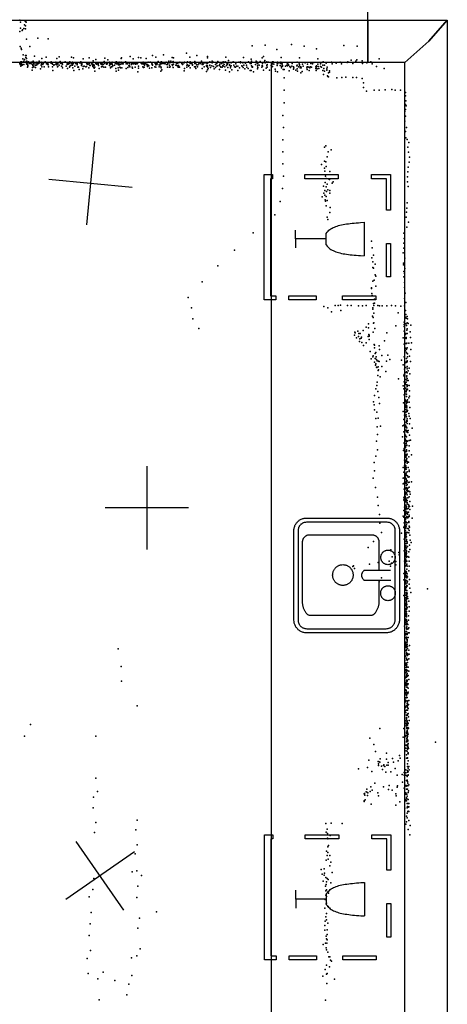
# Model space of a CAD drawing. Header units: millimetres. Extents: x 2956 to 18202, y -3010 to 34175.
# Tile 14 of 16: x 13745 to 15793, y 9639 to 14354. Entities that reach past the tile are written whole.
import ezdxf

# ---------------------------------------------------------------- set-up
doc = ezdxf.new("R2010")
doc.units = ezdxf.units.MM
for name, color, linetype in [('HWALLS', 32, 'Continuous'), ('OBJECTS', 8, 'Continuous'), ('P', 9, 'Continuous'), ('PANOS', 10, 'Continuous'), ('ROOMS', 1, 'Continuous'), ('WALLS', 3, 'Continuous')]:
    doc.layers.add(name, color=color, linetype=linetype)

# ---------------------------------------------------------------- blocks, each defined once
blk = doc.blocks.new('Sink_4F')
for points in [[(-274.8, 182.6), (-274.5, 187.4), (-274, 191.3), (-273.3, 194.9), (-272.4, 198.5), (-271.2, 202), (-269.9, 205.3), (-268.3, 208.6), (-266.6, 211.8), (-264.6, 214.8), (-262.5, 217.7), (-260.2, 220.4), (-257.8, 223), (-255.2, 225.5), (-252.5, 227.8), (-249.6, 229.9), (-246.6, 231.9), (-243.4, 233.6), (-240.2, 235.2), (-236.8, 236.6), (-233.3, 237.7), (-229.8, 238.7), (-226.1, 239.4), (-222.4, 239.9), (-216.8, 240.2)], [(-216.8, 240.2), (211.9, 240.2)], [(211.9, 240.2), (217.1, 239.9), (221.3, 239.4), (225.3, 238.6), (229.1, 237.6), (232.9, 236.4), (236.6, 234.9), (240.2, 233.3), (243.6, 231.4), (246.9, 229.3), (250, 227), (253, 224.5), (255.9, 221.9), (258.5, 219), (261, 216.1), (263.4, 212.9), (265.5, 209.7), (267.4, 206.3), (269.1, 202.7), (270.6, 199.1), (271.9, 195.3), (272.9, 191.4), (273.7, 187.5), (274.3, 183.4), (274.6, 177.4)], [(-215.9, 220.2), (-219.9, 220.1), (-222.3, 219.8), (-224.7, 219.3), (-227.1, 218.7), (-229.3, 218), (-231.6, 217.1), (-233.7, 216.1), (-235.8, 215), (-237.8, 213.7), (-239.7, 212.4), (-241.5, 210.9), (-243.3, 209.3), (-244.9, 207.6), (-246.4, 205.8), (-247.8, 203.9), (-249.1, 201.9), (-250.3, 199.9), (-251.4, 197.8), (-252.3, 195.6), (-253.1, 193.3), (-253.7, 191), (-254.2, 188.6), (-254.6, 186.3), (-254.8, 181.6)], [(210.9, 220.2), (-215.9, 220.2)], [(-121.6, 185.5), (-121.3, 188.9), (-121, 191.1), (-120.6, 193.3), (-120, 195.4), (-119.3, 197.4), (-118.5, 199.4), (-117.5, 201.3), (-116.4, 203.2), (-115.3, 204.9), (-114, 206.6), (-112.6, 208.2), (-111.2, 209.8), (-109.6, 211.2), (-107.9, 212.5), (-106.2, 213.7), (-104.4, 214.9), (-102.5, 215.9), (-100.6, 216.8), (-98.6, 217.6), (-96.5, 218.2), (-94.4, 218.8), (-92.3, 219.2), (-90.1, 219.4), (-86.7, 219.5)], [(-86.7, 219.5), (-83.3, 219.4), (-81.1, 219.2), (-78.9, 218.8), (-76.8, 218.2), (-74.8, 217.6), (-72.7, 216.8), (-70.8, 215.9), (-68.9, 214.9), (-67.1, 213.7), (-65.4, 212.5), (-63.8, 211.2), (-62.2, 209.8), (-60.7, 208.2), (-59.4, 206.6), (-58.1, 204.9), (-56.9, 203.2), (-55.8, 201.3), (-54.9, 199.4), (-54.1, 197.4), (-53.4, 195.4), (-52.8, 193.3), (-52.3, 191.1), (-52, 188.9), (-51.8, 185.5)], [(-23.8, 198.2), (-23.8, 70.2)], [(21.8, 70.2), (21.8, 199.7)], [(48.8, 185.5), (49, 189), (49.3, 191.3), (49.8, 193.5), (50.4, 195.7), (51.1, 197.8), (52, 199.8), (52.9, 201.8), (54, 203.7), (55.2, 205.5), (56.6, 207.2), (58, 208.9), (59.5, 210.5), (61.1, 211.9), (62.8, 213.3), (64.6, 214.6), (66.4, 215.7), (68.4, 216.8), (70.4, 217.7), (72.4, 218.5), (74.5, 219.2), (76.7, 219.7), (79, 220.1), (81.2, 220.4), (84.7, 220.5)], [(84.7, 220.5), (88.2, 220.4), (90.5, 220.1), (92.7, 219.7), (94.9, 219.2), (97, 218.5), (99.1, 217.7), (101.1, 216.8), (103, 215.7), (104.8, 214.6), (106.6, 213.3), (108.3, 211.9), (109.9, 210.5), (111.4, 208.9), (112.9, 207.2), (114.2, 205.5), (115.4, 203.7), (116.5, 201.8), (117.5, 199.8), (118.3, 197.8), (119, 195.7), (119.7, 193.5), (120.1, 191.3), (120.4, 189), (120.7, 185.5)], [(254.6, 176.4), (254.5, 180.9), (254.1, 183.6), (253.6, 186.3), (252.9, 189), (252.1, 191.6), (251.1, 194.1), (249.9, 196.5), (248.7, 198.9), (247.2, 201.1), (245.7, 203.3), (244, 205.3), (242.2, 207.3), (240.2, 209.1), (238.2, 210.9), (236.1, 212.4), (233.8, 213.9), (231.5, 215.2), (229.1, 216.4), (226.6, 217.4), (224, 218.3), (221.4, 219), (218.7, 219.6), (216.1, 219.9), (210.9, 220.2)], [(-274.8, -206), (-274.8, 182.6)], [(-254.8, 181.6), (-254.8, -205)], [(-195.4, 108.3), (-195.2, 111.7), (-194.9, 113.9), (-194.4, 116), (-193.8, 118.1), (-193.1, 120.1), (-192.3, 122), (-191.4, 123.9), (-190.3, 125.7), (-189.2, 127.5), (-187.9, 129.2), (-186.5, 130.8), (-185.1, 132.3), (-183.5, 133.7), (-181.9, 135), (-180.2, 136.2), (-178.4, 137.3), (-176.6, 138.3), (-174.7, 139.2), (-172.7, 140), (-170.7, 140.6), (-168.6, 141.1), (-166.4, 141.5), (-164.3, 141.8), (-160.9, 141.9)], [(-160.9, 141.9), (-23.7, 141.9)], [(-86.7, 151.5), (-90.1, 151.7), (-92.3, 151.9), (-94.4, 152.3), (-96.5, 152.8), (-98.6, 153.5), (-100.6, 154.3), (-102.5, 155.2), (-104.4, 156.2), (-106.2, 157.3), (-107.9, 158.6), (-109.6, 159.9), (-111.2, 161.3), (-112.6, 162.8), (-114, 164.4), (-115.3, 166.1), (-116.4, 167.9), (-117.5, 169.8), (-118.5, 171.7), (-119.3, 173.7), (-120, 175.7), (-120.6, 177.8), (-121, 180), (-121.3, 182.2), (-121.6, 185.5)], [(-51.8, 185.5), (-52, 182.2), (-52.3, 180), (-52.8, 177.8), (-53.4, 175.7), (-54.1, 173.7), (-54.9, 171.7), (-55.8, 169.8), (-56.9, 167.9), (-58.1, 166.1), (-59.4, 164.4), (-60.7, 162.8), (-62.2, 161.3), (-63.8, 159.9), (-65.4, 158.6), (-67.1, 157.3), (-68.9, 156.2), (-70.8, 155.2), (-72.7, 154.3), (-74.8, 153.5), (-76.8, 152.8), (-78.9, 152.3), (-81.1, 151.9), (-83.3, 151.7), (-86.7, 151.5)], [(21.8, 141.9), (129.4, 141.9)], [(84.7, 150.5), (81.2, 150.7), (79, 150.9), (76.7, 151.3), (74.5, 151.9), (72.4, 152.5), (70.4, 153.4), (68.4, 154.3), (66.4, 155.3), (64.6, 156.5), (62.8, 157.7), (61.1, 159.1), (59.5, 160.6), (58, 162.2), (56.6, 163.8), (55.2, 165.6), (54, 167.4), (52.9, 169.3), (52, 171.3), (51.1, 173.3), (50.4, 175.4), (49.8, 177.6), (49.3, 179.8), (49, 182.1), (48.8, 185.5)], [(120.7, 185.5), (120.4, 182.1), (120.1, 179.8), (119.7, 177.6), (119, 175.4), (118.3, 173.3), (117.5, 171.3), (116.5, 169.3), (115.4, 167.4), (114.2, 165.6), (112.9, 163.8), (111.4, 162.2), (109.9, 160.6), (108.3, 159.1), (106.6, 157.7), (104.8, 156.5), (103, 155.3), (101.1, 154.3), (99.1, 153.4), (97, 152.5), (94.9, 151.9), (92.7, 151.3), (90.5, 150.9), (88.2, 150.7), (84.7, 150.5)], [(129.4, 141.9), (133.3, 141.7), (136.2, 141.4), (139.1, 140.9), (142.2, 140.3), (145.4, 139.6), (148.7, 138.7), (152, 137.7), (155.3, 136.6), (158.6, 135.3), (161.9, 134), (165.1, 132.5), (168.2, 130.9), (171.3, 129.2), (174.2, 127.5), (177, 125.6), (179.6, 123.7), (182, 121.6), (184.2, 119.5), (186.2, 117.4), (187.9, 115.1), (189.3, 112.8), (190.4, 110.5), (191.1, 108.1), (191.6, 104.4)], [(254.6, -203.3), (254.6, 176.4)], [(274.6, 177.4), (274.6, -204.3)], [(-195.4, -189.4), (-195.4, 108.3)], [(191.6, 104.4), (191.6, -187.6)], [(-23.8, 70.2), (-21.1, 67.6), (-19.2, 66.1), (-17.4, 64.7), (-15.6, 63.5), (-13.8, 62.4), (-11.9, 61.4), (-10.1, 60.6), (-8.3, 60), (-6.5, 59.4), (-4.7, 59.1), (-2.8, 58.9), (-1, 58.8), (0.8, 58.9), (2.6, 59.1), (4.4, 59.4), (6.3, 60), (8.1, 60.6), (9.9, 61.4), (11.7, 62.4), (13.6, 63.5), (15.4, 64.7), (17.2, 66.1), (19, 67.6), (21.8, 70.2)], [(-52, -30.6), (-51.7, -25.8), (-51.3, -22.6), (-50.6, -19.5), (-49.8, -16.5), (-48.8, -13.6), (-47.6, -10.7), (-46.3, -8), (-44.8, -5.3), (-43.1, -2.8), (-41.3, -0.3), (-39.3, 2), (-37.2, 4.2), (-35, 6.3), (-32.6, 8.2), (-30.2, 10), (-27.6, 11.6), (-24.9, 13.1), (-22.1, 14.4), (-19.3, 15.5), (-16.3, 16.5), (-13.3, 17.2), (-10.2, 17.8), (-7, 18.2), (-2.2, 18.4)], [(-2.2, 18.4), (2.7, 18.2), (5.8, 17.8), (8.9, 17.2), (12, 16.5), (14.9, 15.5), (17.8, 14.4), (20.6, 13.1), (23.2, 11.6), (25.8, 10), (28.3, 8.2), (30.6, 6.3), (32.9, 4.2), (35, 2), (36.9, -0.3), (38.7, -2.8), (40.4, -5.3), (41.9, -8), (43.3, -10.7), (44.4, -13.6), (45.4, -16.5), (46.3, -19.5), (46.9, -22.6), (47.3, -25.8), (47.6, -30.6)], [(-2.2, -79.6), (-7, -79.4), (-10.2, -79), (-13.3, -78.4), (-16.3, -77.7), (-19.3, -76.7), (-22.1, -75.6), (-24.9, -74.3), (-27.6, -72.8), (-30.2, -71.2), (-32.6, -69.4), (-35, -67.5), (-37.2, -65.4), (-39.3, -63.2), (-41.3, -60.9), (-43.1, -58.5), (-44.8, -55.9), (-46.3, -53.3), (-47.6, -50.5), (-48.8, -47.7), (-49.8, -44.7), (-50.6, -41.7), (-51.3, -38.6), (-51.7, -35.5), (-52, -30.6)], [(47.6, -30.6), (47.3, -35.5), (46.9, -38.6), (46.3, -41.7), (45.4, -44.7), (44.4, -47.7), (43.3, -50.5), (41.9, -53.3), (40.4, -55.9), (38.7, -58.5), (36.9, -60.9), (35, -63.2), (32.9, -65.4), (30.6, -67.5), (28.3, -69.4), (25.8, -71.2), (23.2, -72.8), (20.6, -74.3), (17.8, -75.6), (14.9, -76.7), (12, -77.7), (8.9, -78.4), (5.8, -79), (2.7, -79.4), (-2.2, -79.6)], [(191.6, -187.6), (191.1, -191.1), (190.4, -193.4), (189.3, -195.7), (188, -197.9), (186.3, -200), (184.4, -202.1), (182.2, -204.1), (179.8, -206), (177.3, -207.9), (174.6, -209.7), (171.7, -211.4), (168.7, -213), (165.6, -214.5), (162.5, -215.9), (159.2, -217.2), (156, -218.4), (152.8, -219.5), (149.6, -220.5), (146.4, -221.3), (143.3, -222), (140.3, -222.6), (137.5, -223.1), (134.7, -223.4), (131, -223.5)], [(-215.3, -264.9), (-220.7, -264.7), (-224.7, -264.2), (-228.4, -263.5), (-232, -262.5), (-235.6, -261.4), (-239, -260), (-242.4, -258.4), (-245.6, -256.6), (-248.7, -254.7), (-251.7, -252.5), (-254.5, -250.2), (-257.1, -247.7), (-259.7, -245.1), (-262, -242.3), (-264.2, -239.4), (-266.2, -236.3), (-268, -233.1), (-269.6, -229.8), (-271, -226.3), (-272.2, -222.8), (-273.2, -219.2), (-273.9, -215.4), (-274.5, -211.6), (-274.8, -206)], [(-254.8, -205), (-254.6, -209.1), (-254.3, -211.6), (-253.9, -214.1), (-253.2, -216.5), (-252.5, -218.8), (-251.6, -221.1), (-250.5, -223.3), (-249.4, -225.5), (-248.1, -227.5), (-246.6, -229.5), (-245.1, -231.4), (-243.4, -233.2), (-241.7, -234.8), (-239.8, -236.4), (-237.9, -237.9), (-235.9, -239.2), (-233.7, -240.4), (-231.5, -241.5), (-229.3, -242.4), (-226.9, -243.2), (-224.5, -243.9), (-222.1, -244.4), (-219.7, -244.7), (-215.3, -244.9)], [(-161.3, -223.5), (-164.6, -223.4), (-166.8, -223.1), (-168.9, -222.7), (-171, -222.1), (-173, -221.4), (-175, -220.6), (-176.9, -219.7), (-178.8, -218.7), (-180.5, -217.5), (-182.2, -216.3), (-183.9, -215), (-185.4, -213.5), (-186.8, -212), (-188.2, -210.4), (-189.4, -208.7), (-190.5, -206.9), (-191.6, -205.1), (-192.5, -203.2), (-193.3, -201.2), (-194, -199.2), (-194.5, -197.1), (-194.9, -194.9), (-195.2, -192.8), (-195.4, -189.4)], [(131, -223.5), (-161.3, -223.5)], [(213, -244.9), (217.2, -244.8), (219.8, -244.4), (222.4, -244), (224.9, -243.3), (227.4, -242.5), (229.8, -241.6), (232.1, -240.5), (234.3, -239.3), (236.5, -237.9), (238.5, -236.4), (240.5, -234.8), (242.4, -233.1), (244.1, -231.3), (245.7, -229.3), (247.3, -227.3), (248.6, -225.2), (249.9, -223), (251, -220.7), (252, -218.3), (252.8, -215.9), (253.5, -213.4), (254, -210.8), (254.4, -208.3), (254.6, -203.3)], [(274.6, -204.3), (274.4, -209.3), (273.9, -213.4), (273.1, -217.2), (272.2, -221), (271, -224.6), (269.6, -228.2), (267.9, -231.6), (266.1, -234.9), (264.1, -238.1), (261.9, -241.2), (259.5, -244.1), (256.9, -246.8), (254.2, -249.4), (251.3, -251.8), (248.3, -254), (245.1, -256.1), (241.9, -257.9), (238.4, -259.6), (234.9, -261.1), (231.3, -262.3), (227.5, -263.3), (223.7, -264.1), (219.8, -264.6), (214, -264.9)], [(-215.3, -244.9), (213, -244.9)], [(214, -264.9), (-215.3, -264.9)]]:
    blk.add_lwpolyline(points)
blk = doc.blocks.new('Wine_52')
for points in [[(-300.7, 299.7), (-130.8, 299.7), (-130.8, 279.7), (-280.6, 279.7)], [(-280.6, 279.7), (-280.5, 209.3), (-300.5, 209.2), (-300.7, 299.7)], [(29.5, 299.7), (189.5, 299.7), (189.5, 279.7), (29.5, 279.7), (29.5, 299.7)], [(299.4, 229.3), (299.4, 69.6), (279.4, 69.6), (279.4, 229.3), (299.4, 229.3)], [(-18.7, -8.2), (-25.7, -3), (-30, 0.8), (-33.9, 5), (-37.6, 9.5), (-41, 14.3), (-44.2, 19.5), (-47.1, 25), (-49.7, 30.8), (-52.2, 37), (-54.4, 43.4), (-56.5, 50.2), (-58.4, 57.4), (-60.1, 64.8), (-61.6, 72.6), (-63, 80.6), (-64.3, 89), (-65.5, 97.7), (-66.6, 106.7), (-67.6, 116.1), (-68.6, 125.7), (-69.4, 135.7), (-70.3, 145.9), (-71.1, 156.5), (-72.2, 172.8)], [(-72.2, 172.8), (88.6, 172.8)], [(35.1, -8.2), (42.1, -3), (46.4, 0.8), (50.3, 5), (54, 9.5), (57.4, 14.3), (60.5, 19.5), (63.4, 25), (66.1, 30.8), (68.6, 37), (70.8, 43.4), (72.9, 50.2), (74.7, 57.4), (76.4, 64.8), (78, 72.6), (79.4, 80.6), (80.7, 89), (81.9, 97.7), (83, 106.7), (84, 116.1), (84.9, 125.7), (85.8, 135.6), (86.6, 145.9), (87.4, 156.4), (88.6, 172.8)], [(-300.6, -110.4), (-300.6, 49.7), (-280.6, 49.7), (-280.6, -110.4), (-300.6, -110.4)], [(35.1, -8.2), (-18.7, -8.2)], [(7.4, -8.2), (7.4, -156.2)], [(299.4, -56.2), (299.4, -187.9), (279.4, -187.9), (279.4, -56.2), (299.4, -56.2)], [(7.4, -156.2), (-34.2, -156.2)], [(7.4, -156.2), (50.6, -156.2)], [(-300.7, -305.3), (-300.7, -265.2), (-280.7, -265.2), (-280.7, -275.3)], [(-280.7, -275.3), (9.4, -275.3)], [(9.4, -275.3), (279.4, -275.3)], [(279.4, -275.3), (279.4, -250), (299.4, -250)], [(299.4, -250), (299.4, -305.3)], [(9.4, -305.3), (-300.7, -305.3)], [(299.4, -305.3), (9.4, -305.3)]]:
    blk.add_lwpolyline(points)

msp = doc.modelspace()

# ---------------------------------------------------------------- linework, layer by layer
at = {"layer": 'HWALLS'}
msp.add_lwpolyline([(15412.9, 14250.6), (15412.9, 14352.1), (15412.9, 17709.6)], dxfattribs=at)
at = {"layer": 'OBJECTS'}
msp.add_lwpolyline([(14949.9, 14149.1), (14949.9, 9349.7)], dxfattribs=at)
at = {"layer": 'P'}
for p in [(13745, 14352), (13748, 14342), (13771, 14347), (13774, 14343), (13775, 14342), (13746, 14297), (13749, 14313), (13757, 14302), (13758, 14305), (13765, 14312), (13767, 14329), (13768, 14330), (13772, 14324), (13773, 14311), (13777, 14260), (13831, 14266), (13881, 14262), (13747, 14225), (13751, 14218), (13754, 14211), (13793, 14226), (14543, 14193), (14858, 14229), (14921, 14232), (14977, 14211), (15047, 14236), (15108, 14227), (15166, 14215), (15298, 14230), (15361, 14228), (13750, 14153), (13750, 14147), (13754, 14153), (13759, 14167), (13759, 14151), (13761, 14186), (13764, 14155), (13768, 14163), (13773, 14183), (13774, 14173), (13775, 14154), (13776, 14183), (13778, 14169), (13778, 14151), (13779, 14155), (13780, 14150), (13787, 14152), (13792, 14146), (13799, 14151), (13802, 14150), (13809, 14155), (13810, 14149), (13813, 14151), (13815, 14180), (13820, 14148), (13826, 14151), (13827, 14146), (13838, 14155), (13840, 14148), (13848, 14150), (13850, 14169), (13859, 14146), (13861, 14149), (13867, 14152), (13872, 14174), (13873, 14148), (13880, 14148), (13892, 14149), (13894, 14150), (13894, 14148), (13895, 14146), (13896, 14152), (13896, 14152), (13900, 14148), (13917, 14151), (13921, 14147), (13923, 14169), (13933, 14176), (13939, 14154), (13940, 14146), (13945, 14146), (13948, 14146), (13962, 14153), (13969, 14149), (13973, 14146), (13985, 14152), (13992, 14174), (13996, 14149), (13998, 14150), (14003, 14171), (14015, 14146), (14020, 14148), (14031, 14147), (14037, 14152), (14049, 14166), (14065, 14147), (14077, 14171), (14078, 14147), (14097, 14157), (14109, 14163), (14109, 14147), (14132, 14147), (14133, 14148), (14149, 14154), (14152, 14170), (14152, 14149), (14167, 14162), (14175, 14150), (14175, 14149), (14187, 14150), (14187, 14148), (14200, 14149), (14203, 14150), (14208, 14152), (14208, 14148), (14220, 14148), (14221, 14150), (14230, 14168), (14230, 14151), (14233, 14172), (14238, 14146), (14240, 14149), (14252, 14152), (14255, 14150), (14259, 14146), (14263, 14148), (14270, 14146), (14274, 14178), (14285, 14149), (14288, 14166), (14302, 14146), (14311, 14149), (14313, 14173), (14325, 14172), (14325, 14149), (14325, 14147), (14336, 14150), (14342, 14146), (14347, 14148), (14350, 14169), (14360, 14150), (14369, 14150), (14371, 14150), (14380, 14183), (14380, 14149), (14394, 14149), (14397, 14175), (14401, 14147), (14408, 14154), (14416, 14147), (14419, 14151), (14424, 14153), (14426, 14147), (14429, 14147), (14434, 14186), (14435, 14149), (14440, 14147), (14446, 14151), (14459, 14155), (14464, 14148), (14468, 14155), (14475, 14173), (14478, 14153), (14479, 14154), (14482, 14172), (14501, 14149), (14502, 14146), (14511, 14149), (14512, 14151), (14512, 14150), (14522, 14148), (14523, 14149), (14533, 14148), (14534, 14151), (14545, 14148), (14548, 14153), (14560, 14174), (14562, 14152), (14568, 14148), (14572, 14149), (14584, 14154), (14589, 14146), (14593, 14183), (14603, 14149), (14615, 14155), (14617, 14149), (14630, 14147), (14637, 14147), (14644, 14178), (14645, 14172), (14656, 14153), (14666, 14156), (14667, 14147), (14673, 14150), (14687, 14146), (14694, 14154), (14708, 14149), (14719, 14153), (14719, 14147), (14729, 14152), (14732, 14174), (14735, 14147), (14742, 14146), (14742, 14146), (14745, 14158), (14757, 14147), (14767, 14153), (14771, 14151), (14778, 14149), (14795, 14150), (14802, 14152), (14803, 14147), (14814, 14148), (14816, 14173), (14823, 14149), (14826, 14146), (14840, 14152), (14850, 14147), (14854, 14165), (14855, 14155), (14877, 14155), (14881, 14153), (14881, 14148), (14897, 14154), (14906, 14172), (14913, 14178), (14918, 14152), (14919, 14159), (14921, 14147), (14929, 14152), (14937, 14151), (14956, 14152), (14959, 14153), (14980, 14150), (14992, 14146), (14995, 14150), (14997, 14173), (15025, 14149), (15033, 14149), (15073, 14151), (15085, 14172), (15112, 14148), (15153, 14149), (15172, 14167), (15192, 14149), (15199, 14153), (15213, 14148), (15213, 14146), (15238, 14151), (15260, 14146), (15280, 14151), (15314, 14149), (15316, 14152), (15333, 14160), (15354, 14156), (15360, 14162), (15385, 14157), (15408, 14147), (15426, 14153), (15466, 14167), (13745, 14145), (13747, 14139), (13750, 14132), (13752, 14144), (13752, 14138), (13757, 14137), (13758, 14140), (13764, 14140), (13777, 14143), (13779, 14141), (13781, 14143), (13782, 14127), (13783, 14131), (13784, 14137), (13790, 14145), (13790, 14145), (13798, 14144), (13804, 14141), (13805, 14112), (13806, 14125), (13808, 14134), (13812, 14138), (13812, 14129), (13813, 14144), (13821, 14137), (13821, 14125), (13823, 14137), (13826, 14138), (13831, 14142), (13833, 14145), (13834, 14144), (13845, 14118), (13848, 14136), (13849, 14142), (13850, 14129), (13856, 14141), (13856, 14139), (13857, 14144), (13862, 14128), (13873, 14142), (13875, 14143), (13875, 14143), (13879, 14140), (13880, 14144), (13880, 14143), (13881, 14138), (13882, 14128), (13902, 14141), (13902, 14128), (13903, 14111), (13908, 14136), (13910, 14138), (13918, 14141), (13919, 14140), (13922, 14138), (13924, 14141), (13926, 14129), (13927, 14142), (13928, 14145), (13928, 14130), (13934, 14137), (13943, 14144), (13945, 14131), (13947, 14132), (13949, 14141), (13949, 14141), (13949, 14123), (13968, 14131), (13972, 14140), (13973, 14121), (13976, 14144), (13977, 14141), (13980, 14143), (13982, 14145), (13983, 14126), (13985, 14131), (13990, 14134), (13991, 14144), (13995, 14142), (13997, 14137), (13999, 14141), (13999, 14124), (14001, 14144), (14004, 14110), (14008, 14131), (14012, 14144), (14019, 14143), (14020, 14142), (14020, 14138), (14023, 14126), (14024, 14128), (14026, 14127), (14030, 14115), (14039, 14144), (14041, 14137), (14041, 14134), (14042, 14140), (14043, 14144), (14043, 14141), (14047, 14119), (14049, 14130), (14053, 14132), (14062, 14128), (14065, 14130), (14066, 14142), (14069, 14142), (14071, 14140), (14076, 14123), (14077, 14143), (14081, 14134), (14083, 14134), (14088, 14145), (14089, 14142), (14090, 14144), (14093, 14141), (14093, 14137), (14095, 14130), (14099, 14139), (14099, 14125), (14101, 14135), (14101, 14122), (14104, 14107), (14105, 14126), (14110, 14144), (14113, 14141), (14116, 14142), (14121, 14145), (14121, 14140), (14122, 14134), (14126, 14120), (14132, 14144), (14133, 14142), (14136, 14139), (14136, 14129), (14137, 14142), (14140, 14143), (14140, 14139), (14141, 14130), (14145, 14139), (14148, 14127), (14151, 14144), (14155, 14126), (14160, 14141), (14161, 14145), (14165, 14145), (14165, 14143), (14175, 14134), (14177, 14143), (14179, 14124), (14180, 14141), (14181, 14145), (14183, 14145), (14183, 14129), (14185, 14145), (14186, 14129), (14188, 14140), (14191, 14133), (14199, 14136), (14204, 14145), (14205, 14120), (14206, 14107), (14209, 14143), (14210, 14142), (14213, 14143), (14217, 14123), (14218, 14138), (14218, 14113), (14220, 14143), (14222, 14138), (14224, 14126), (14228, 14141), (14228, 14124), (14234, 14143), (14234, 14124), (14238, 14142), (14240, 14143), (14255, 14142), (14255, 14121), (14260, 14145), (14261, 14143), (14262, 14125), (14267, 14133), (14270, 14137), (14272, 14128), (14281, 14142), (14281, 14140), (14282, 14143), (14283, 14127), (14285, 14122), (14286, 14144), (14290, 14143), (14294, 14145), (14298, 14126), (14300, 14141), (14301, 14144), (14305, 14143), (14308, 14142), (14309, 14144), (14311, 14105), (14313, 14122), (14314, 14132), (14329, 14142), (14332, 14142), (14335, 14128), (14336, 14142), (14338, 14125), (14339, 14141), (14341, 14126), (14342, 14137), (14346, 14144), (14352, 14139), (14353, 14138), (14354, 14141), (14357, 14130), (14359, 14138), (14364, 14133), (14366, 14122), (14377, 14142), (14377, 14123), (14379, 14140), (14380, 14136), (14381, 14138), (14392, 14128), (14394, 14144), (14396, 14138), (14396, 14127), (14398, 14141), (14401, 14143), (14401, 14140), (14403, 14143), (14412, 14138), (14412, 14129), (14416, 14137), (14420, 14142), (14420, 14128), (14420, 14108), (14422, 14143), (14422, 14123), (14426, 14114), (14431, 14144), (14436, 14144), (14441, 14142), (14449, 14139), (14452, 14127), (14452, 14127), (14453, 14140), (14454, 14145), (14462, 14126), (14463, 14136), (14465, 14129), (14475, 14140), (14476, 14134), (14477, 14140), (14479, 14125), (14481, 14141), (14493, 14137), (14496, 14144), (14498, 14145), (14498, 14135), (14501, 14133), (14503, 14126), (14506, 14134), (14508, 14128), (14508, 14126), (14510, 14127), (14522, 14145), (14524, 14139), (14526, 14141), (14532, 14109), (14534, 14121), (14545, 14127), (14546, 14137), (14548, 14138), (14553, 14132), (14556, 14135), (14562, 14145), (14562, 14123), (14567, 14145), (14572, 14139), (14573, 14139), (14573, 14136), (14582, 14128), (14583, 14144), (14586, 14128), (14589, 14120), (14592, 14138), (14596, 14128), (14598, 14138), (14603, 14143), (14611, 14145), (14618, 14121), (14619, 14139), (14622, 14144), (14622, 14139), (14624, 14141), (14629, 14128), (14639, 14135), (14640, 14131), (14640, 14106), (14643, 14145), (14644, 14144), (14644, 14133), (14644, 14127), (14644, 14114), (14647, 14120), (14655, 14136), (14656, 14134), (14659, 14125), (14665, 14133), (14673, 14130), (14676, 14119), (14682, 14125), (14683, 14140), (14689, 14144), (14689, 14132), (14691, 14133), (14700, 14135), (14702, 14115), (14703, 14141), (14706, 14130), (14708, 14127), (14712, 14144), (14714, 14127), (14718, 14134), (14720, 14131), (14724, 14139), (14727, 14128), (14730, 14113), (14736, 14134), (14739, 14139), (14742, 14125), (14749, 14140), (14749, 14104), (14750, 14136), (14754, 14132), (14754, 14123), (14757, 14133), (14761, 14114), (14770, 14136), (14773, 14129), (14778, 14126), (14780, 14143), (14783, 14132), (14789, 14131), (14789, 14111), (14798, 14124), (14808, 14133), (14811, 14132), (14815, 14125), (14819, 14136), (14823, 14119), (14831, 14136), (14832, 14127), (14839, 14121), (14848, 14110), (14849, 14144), (14854, 14145), (14854, 14111), (14855, 14133), (14858, 14126), (14860, 14129), (14860, 14126), (14864, 14104), (14874, 14140), (14883, 14144), (14884, 14133), (14884, 14119), (14885, 14143), (14885, 14125), (14892, 14136), (14905, 14127), (14906, 14135), (14907, 14145), (14907, 14131), (14912, 14113), (14925, 14122), (14929, 14134), (14930, 14139), (14930, 14126), (14942, 14112), (14950, 14135), (14951, 14138), (14951, 14126), (14953, 14139), (14955, 14130), (14956, 14144), (14962, 14141), (14969, 14117), (14970, 14108), (14978, 14142), (14978, 14134), (14980, 14105), (14981, 14144), (14993, 14134), (14998, 14130), (14999, 14143), (14999, 14124), (15002, 14143), (15003, 14134), (15003, 14132), (15006, 14115), (15012, 14115), (15018, 14132), (15025, 14137), (15027, 14144), (15028, 14133), (15033, 14138), (15033, 14136), (15035, 14109), (15038, 14130), (15042, 14125), (15048, 14132), (15050, 14145), (15056, 14117), (15057, 14128), (15058, 14123), (15068, 14112), (15072, 14133), (15073, 14137), (15073, 14119), (15075, 14108), (15080, 14128), (15083, 14143), (15085, 14140), (15085, 14133), (15088, 14124), (15091, 14129), (15091, 14099), (15093, 14124), (15097, 14106), (15099, 14141), (15102, 14131), (15120, 14123), (15121, 14115), (15122, 14128), (15123, 14141), (15125, 14129), (15129, 14126), (15131, 14111), (15134, 14123), (15138, 14128), (15139, 14144), (15143, 14127), (15148, 14142), (15163, 14128), (15163, 14120), (15164, 14127), (15164, 14110), (15166, 14133), (15167, 14131), (15170, 14118), (15173, 14141), (15175, 14130), (15178, 14121), (15186, 14142), (15186, 14130), (15191, 14127), (15196, 14137), (15197, 14111), (15202, 14120), (15204, 14136), (15204, 14107), (15216, 14119), (15216, 14113), (15217, 14126), (15224, 14099), (15228, 14109), (15229, 14109), (15229, 14102), (15241, 14143), (15286, 14143), (15340, 14145), (15386, 14144), (15433, 14142), (15453, 14130), (15491, 14121), (15011, 14076), (15200, 14092), (15219, 14086), (15220, 14082), (15224, 14080), (15264, 14075), (15287, 14078), (15307, 14079), (15340, 14077), (15358, 14077), (15385, 14073), (15392, 14052), (15012, 14017), (15392, 14030), (15406, 14012), (15443, 14017), (15467, 14016), (15496, 14018), (15527, 14020), (15544, 14016), (15568, 14016), (15593, 14006), (15592, 13990), (15594, 13965), (15011, 13956), (15590, 13915), (15592, 13948), (15593, 13924), (15596, 13941), (15005, 13896), (15590, 13868), (15592, 13892), (15008, 13838), (15592, 13819), (15597, 13837), (15005, 13779), (15595, 13789), (15601, 13781), (15005, 13721), (15205, 13744), (15211, 13750), (15222, 13722), (15237, 13731), (15604, 13743), (15608, 13766), (15205, 13677), (15211, 13674), (15218, 13698), (15607, 13719), (15612, 13696), (15005, 13663), (15191, 13660), (15205, 13643), (15206, 13628), (15212, 13651), (15230, 13627), (15606, 13648), (15610, 13672), (15008, 13604), (15209, 13605), (15213, 13593), (15224, 13592), (15228, 13589), (15603, 13601), (15604, 13625), (15003, 13545), (15200, 13557), (15207, 13536), (15208, 13575), (15212, 13553), (15217, 13566), (15220, 13540), (15231, 13536), (15242, 13571), (15246, 13577), (15603, 13578), (15605, 13555), (15193, 13506), (15201, 13523), (15207, 13514), (15208, 13491), (15212, 13508), (15214, 13531), (15217, 13489), (15230, 13524), (14993, 13484), (15210, 13485), (15213, 13462), (15232, 13455), (15599, 13451), (15601, 13477), (14966, 13419), (15218, 13409), (15220, 13397), (15230, 13431), (15596, 13408), (15598, 13432), (15599, 13361), (15607, 13385), (14863, 13333), (15584, 13332), (15587, 13307), (14773, 13250), (15430, 13294), (15433, 13261), (15585, 13284), (15585, 13260), (15432, 13213), (15440, 13226), (15582, 13237), (15589, 13212), (14694, 13175), (15436, 13167), (15437, 13195), (15440, 13164), (15448, 13183), (15583, 13188), (15583, 13180), (15589, 13162), (15447, 13132), (15451, 13126), (15585, 13148), (15585, 13123), (15588, 13138), (14618, 13098), (15430, 13070), (15430, 13067), (15436, 13102), (15442, 13106), (15451, 13078), (15588, 13096), (15588, 13071), (14552, 13024), (15432, 13043), (15433, 13034), (15445, 13015), (15588, 13019), (15591, 13044), (14568, 12975), (15201, 12980), (15221, 12975), (15256, 12985), (15270, 12985), (15282, 12987), (15315, 12986), (15332, 12985), (15367, 12984), (15387, 12983), (15404, 12985), (15437, 12975), (15437, 12968), (15440, 12995), (15441, 12985), (15445, 12996), (15460, 12985), (15468, 12983), (15481, 12984), (15504, 12983), (15525, 12985), (15545, 12983), (15570, 12982), (15588, 12984), (15594, 12999), (14574, 12922), (15238, 12955), (15283, 12962), (15435, 12935), (15438, 12928), (15441, 12949), (15557, 12951), (15589, 12960), (15589, 12929), (15592, 12962), (15592, 12929), (15594, 12942), (15596, 12925), (15600, 12932), (15603, 12921), (14603, 12876), (15405, 12881), (15416, 12898), (15416, 12879), (15439, 12900), (15441, 12903), (15446, 12876), (15546, 12888), (15586, 12905), (15586, 12895), (15586, 12885), (15595, 12897), (15597, 12890), (15600, 12902), (15601, 12874), (15606, 12899), (15619, 12892), (15349, 12844), (15350, 12857), (15352, 12854), (15358, 12830), (15365, 12862), (15368, 12837), (15369, 12851), (15376, 12852), (15380, 12829), (15382, 12833), (15390, 12865), (15414, 12837), (15417, 12847), (15418, 12838), (15419, 12844), (15438, 12858), (15504, 12854), (15582, 12831), (15587, 12863), (15593, 12846), (15594, 12851), (15596, 12832), (15596, 12827), (15599, 12868), (15601, 12852), (15615, 12859), (15616, 12832), (15373, 12813), (15374, 12825), (15384, 12808), (15391, 12794), (15404, 12806), (15418, 12823), (15442, 12799), (15444, 12796), (15445, 12782), (15467, 12792), (15492, 12816), (15586, 12801), (15593, 12781), (15594, 12804), (15597, 12804), (15599, 12805), (15601, 12783), (15609, 12805), (15621, 12807), (15424, 12765), (15437, 12740), (15438, 12744), (15447, 12755), (15448, 12732), (15450, 12760), (15452, 12739), (15468, 12775), (15479, 12746), (15508, 12747), (15586, 12739), (15589, 12773), (15592, 12769), (15597, 12776), (15597, 12760), (15597, 12758), (15598, 12732), (15602, 12754), (15602, 12740), (15612, 12743), (15618, 12775), (15429, 12730), (15444, 12714), (15449, 12699), (15451, 12706), (15453, 12727), (15454, 12690), (15456, 12688), (15457, 12720), (15461, 12691), (15463, 12719), (15467, 12717), (15480, 12694), (15502, 12719), (15518, 12726), (15574, 12723), (15582, 12702), (15590, 12716), (15590, 12688), (15591, 12711), (15593, 12689), (15596, 12712), (15597, 12716), (15600, 12694), (15600, 12691), (15601, 12721), (15601, 12716), (15611, 12686), (15617, 12717), (15460, 12650), (15461, 12674), (15462, 12674), (15463, 12678), (15471, 12644), (15498, 12670), (15585, 12649), (15587, 12655), (15588, 12681), (15588, 12647), (15590, 12651), (15592, 12665), (15598, 12668), (15598, 12643), (15599, 12649), (15600, 12682), (15600, 12663), (15605, 12672), (15613, 12658), (15455, 12603), (15457, 12619), (15559, 12635), (15581, 12601), (15586, 12620), (15593, 12617), (15593, 12608), (15595, 12631), (15596, 12619), (15598, 12605), (15599, 12606), (15600, 12627), (15601, 12636), (15601, 12598), (15603, 12604), (15605, 12627), (15611, 12603), (15444, 12555), (15451, 12586), (15460, 12574), (15465, 12545), (15584, 12587), (15586, 12558), (15589, 12564), (15590, 12557), (15593, 12574), (15594, 12589), (15596, 12572), (15597, 12579), (15597, 12561), (15597, 12550), (15597, 12549), (15598, 12582), (15600, 12583), (15603, 12584), (15608, 12543), (15612, 12577), (15612, 12551), (15440, 12524), (15442, 12510), (15468, 12516), (15583, 12520), (15591, 12533), (15591, 12510), (15591, 12503), (15592, 12532), (15592, 12526), (15595, 12498), (15597, 12525), (15597, 12516), (15597, 12507), (15598, 12521), (15598, 12498), (15599, 12528), (15599, 12503), (15602, 12534), (15603, 12523), (15611, 12522), (15613, 12497), (15444, 12485), (15455, 12475), (15582, 12478), (15588, 12460), (15591, 12474), (15594, 12487), (15594, 12461), (15595, 12473), (15596, 12462), (15596, 12452), (15598, 12478), (15598, 12453), (15598, 12452), (15599, 12495), (15600, 12480), (15600, 12478), (15601, 12484), (15603, 12482), (15608, 12468), (15611, 12455), (15451, 12445), (15457, 12405), (15461, 12446), (15473, 12408), (15580, 12409), (15585, 12440), (15585, 12413), (15588, 12443), (15593, 12413), (15594, 12408), (15596, 12426), (15596, 12402), (15597, 12403), (15599, 12434), (15599, 12431), (15600, 12442), (15600, 12433), (15600, 12420), (15601, 12432), (15612, 12418), (15615, 12445), (15458, 12368), (15578, 12357), (15585, 12380), (15589, 12386), (15590, 12359), (15592, 12389), (15592, 12365), (15592, 12358), (15593, 12365), (15593, 12359), (15596, 12388), (15597, 12400), (15597, 12387), (15598, 12384), (15598, 12381), (15598, 12357), (15599, 12400), (15600, 12384), (15604, 12378), (15606, 12387), (15612, 12365), (15624, 12398), (15453, 12336), (15586, 12328), (15587, 12326), (15590, 12320), (15593, 12345), (15595, 12338), (15595, 12313), (15596, 12324), (15597, 12337), (15598, 12333), (15599, 12337), (15599, 12334), (15599, 12316), (15599, 12315), (15603, 12336), (15611, 12339), (15611, 12314), (15616, 12341), (15450, 12264), (15458, 12295), (15583, 12291), (15586, 12295), (15587, 12301), (15591, 12274), (15592, 12264), (15593, 12305), (15593, 12285), (15594, 12287), (15594, 12272), (15596, 12265), (15598, 12295), (15598, 12290), (15598, 12286), (15599, 12269), (15601, 12273), (15608, 12261), (15611, 12289), (15622, 12270), (15442, 12233), (15588, 12245), (15588, 12217), (15589, 12240), (15590, 12259), (15590, 12222), (15591, 12233), (15593, 12238), (15593, 12219), (15594, 12259), (15595, 12239), (15595, 12217), (15596, 12244), (15598, 12246), (15599, 12253), (15600, 12238), (15600, 12231), (15607, 12235), (15444, 12193), (15581, 12209), (15585, 12188), (15588, 12210), (15588, 12186), (15591, 12212), (15591, 12171), (15593, 12201), (15594, 12203), (15595, 12176), (15596, 12210), (15596, 12210), (15596, 12202), (15596, 12182), (15598, 12173), (15600, 12189), (15602, 12170), (15605, 12210), (15611, 12197), (15611, 12190), (15611, 12165), (15438, 12159), (15581, 12158), (15582, 12132), (15587, 12134), (15588, 12162), (15590, 12141), (15591, 12164), (15591, 12161), (15592, 12163), (15592, 12156), (15593, 12133), (15594, 12140), (15595, 12140), (15596, 12156), (15596, 12134), (15597, 12142), (15598, 12149), (15598, 12124), (15600, 12128), (15601, 12145), (15605, 12164), (15605, 12138), (15610, 12139), (15622, 12141), (15449, 12114), (15587, 12106), (15588, 12071), (15589, 12116), (15589, 12084), (15590, 12077), (15591, 12090), (15591, 12081), (15591, 12071), (15592, 12108), (15593, 12084), (15594, 12092), (15596, 12110), (15597, 12086), (15597, 12085), (15598, 12113), (15598, 12089), (15599, 12099), (15600, 12106), (15600, 12078), (15602, 12100), (15604, 12110), (15604, 12095), (15609, 12097), (15610, 12116), (15613, 12093), (15615, 12082), (15459, 12067), (15461, 12028), (15584, 12065), (15584, 12054), (15586, 12051), (15587, 12064), (15591, 12026), (15594, 12052), (15594, 12045), (15594, 12030), (15595, 12064), (15596, 12058), (15599, 12052), (15600, 12042), (15600, 12035), (15601, 12052), (15604, 12065), (15605, 12032), (15608, 12029), (15610, 12069), (15613, 12046), (15626, 12025), (15468, 11984), (15585, 12003), (15588, 12020), (15592, 11983), (15593, 11989), (15594, 12010), (15594, 12001), (15594, 11995), (15596, 12017), (15597, 12023), (15597, 12015), (15600, 12012), (15601, 11996), (15601, 11990), (15602, 11993), (15602, 11986), (15606, 12014), (15607, 11996), (15609, 12021), (15610, 11982), (15612, 12023), (15613, 12008), (15470, 11943), (15582, 11976), (15585, 11972), (15586, 11945), (15588, 11971), (15592, 11960), (15594, 11945), (15594, 11934), (15595, 11968), (15595, 11951), (15595, 11950), (15595, 11947), (15598, 11969), (15598, 11935), (15599, 11975), (15599, 11945), (15601, 11968), (15601, 11944), (15604, 11968), (15607, 11973), (15608, 11947), (15609, 11951), (15610, 11975), (15625, 11967), (15477, 11899), (15574, 11895), (15584, 11923), (15587, 11927), (15589, 11899), (15593, 11925), (15593, 11920), (15593, 11906), (15594, 11918), (15595, 11894), (15595, 11889), (15595, 11885), (15596, 11925), (15596, 11887), (15597, 11899), (15600, 11899), (15602, 11899), (15604, 11917), (15607, 11916), (15609, 11896), (15610, 11929), (15610, 11908), (15612, 11924), (15613, 11885), (15439, 11855), (15586, 11866), (15590, 11854), (15593, 11873), (15594, 11836), (15595, 11878), (15595, 11857), (15596, 11845), (15597, 11865), (15598, 11878), (15598, 11858), (15600, 11847), (15601, 11854), (15612, 11838), (15615, 11862), (15620, 11850), (15414, 11826), (15522, 11815), (15561, 11803), (15562, 11792), (15586, 11810), (15591, 11828), (15591, 11815), (15593, 11832), (15593, 11795), (15594, 11819), (15595, 11803), (15596, 11801), (15596, 11791), (15597, 11826), (15597, 11825), (15597, 11797), (15598, 11810), (15598, 11805), (15602, 11831), (15608, 11805), (15614, 11817), (15420, 11747), (15461, 11754), (15514, 11761), (15525, 11751), (15529, 11782), (15546, 11759), (15547, 11744), (15588, 11761), (15589, 11749), (15590, 11787), (15590, 11774), (15593, 11756), (15593, 11753), (15594, 11782), (15594, 11765), (15595, 11785), (15595, 11770), (15598, 11783), (15598, 11781), (15598, 11743), (15599, 11761), (15599, 11747), (15604, 11783), (15608, 11781), (15611, 11761), (15341, 11736), (15344, 11738), (15348, 11726), (15521, 11737), (15585, 11702), (15590, 11736), (15592, 11739), (15592, 11713), (15593, 11709), (15593, 11702), (15593, 11695), (15594, 11712), (15594, 11703), (15596, 11712), (15597, 11709), (15599, 11739), (15599, 11722), (15600, 11737), (15600, 11700), (15608, 11715), (15610, 11737), (15467, 11662), (15477, 11682), (15585, 11671), (15589, 11659), (15589, 11651), (15593, 11691), (15593, 11686), (15593, 11661), (15595, 11670), (15595, 11666), (15595, 11652), (15596, 11669), (15597, 11683), (15599, 11691), (15599, 11682), (15600, 11657), (15602, 11666), (15603, 11686), (15611, 11651), (15612, 11673), (15593, 11627), (15593, 11622), (15595, 11638), (15595, 11635), (15595, 11633), (15596, 11635), (15596, 11609), (15597, 11606), (15598, 11600), (15599, 11644), (15599, 11641), (15599, 11640), (15599, 11620), (15599, 11611), (15600, 11604), (15601, 11643), (15614, 11631), (15618, 11611), (15698, 11629), (15585, 11596), (15592, 11559), (15593, 11599), (15593, 11575), (15594, 11573), (15594, 11559), (15594, 11553), (15595, 11585), (15597, 11599), (15597, 11584), (15597, 11579), (15597, 11569), (15597, 11558), (15598, 11565), (15599, 11590), (15599, 11554), (15602, 11592), (15604, 11583), (15609, 11569), (15590, 11523), (15595, 11534), (15595, 11528), (15595, 11510), (15596, 11548), (15596, 11530), (15596, 11518), (15596, 11518), (15597, 11544), (15597, 11510), (15597, 11506), (15598, 11551), (15598, 11520), (15598, 11505), (15599, 11532), (15600, 11539), (15610, 11543), (15610, 11522), (15593, 11480), (15594, 11483), (15594, 11466), (15595, 11502), (15595, 11477), (15595, 11465), (15596, 11498), (15596, 11496), (15596, 11469), (15596, 11458), (15597, 11497), (15597, 11494), (15597, 11480), (15597, 11477), (15599, 11460), (15600, 11461), (15601, 11471), (15604, 11458), (15607, 11500), (15607, 11478), (15588, 11450), (15590, 11422), (15595, 11414), (15596, 11411), (15597, 11456), (15597, 11424), (15598, 11442), (15598, 11441), (15599, 11447), (15599, 11436), (15600, 11411), (15601, 11435), (15601, 11415), (15605, 11418), (15606, 11437), (15608, 11442), (15610, 11418), (15589, 11405), (15589, 11376), (15593, 11364), (15594, 11396), (15595, 11372), (15596, 11410), (15597, 11397), (15597, 11389), (15599, 11395), (15599, 11370), (15600, 11386), (15600, 11384), (15600, 11381), (15601, 11410), (15601, 11375), (15605, 11395), (14217, 11341), (15593, 11347), (15594, 11334), (15595, 11361), (15595, 11353), (15595, 11334), (15596, 11347), (15596, 11331), (15597, 11333), (15598, 11355), (15598, 11337), (15598, 11322), (15598, 11319), (15599, 11352), (15600, 11362), (15600, 11317), (15601, 11319), (15602, 11353), (15602, 11343), (15609, 11335), (15612, 11357), (15589, 11286), (15590, 11309), (15592, 11304), (15595, 11272), (15596, 11272), (15596, 11270), (15597, 11313), (15597, 11297), (15598, 11312), (15598, 11293), (15599, 11288), (15600, 11287), (15602, 11310), (15603, 11289), (15603, 11276), (15606, 11315), (15608, 11294), (15610, 11315), (14231, 11256), (15592, 11240), (15592, 11230), (15593, 11227), (15594, 11239), (15595, 11263), (15596, 11268), (15596, 11262), (15596, 11252), (15597, 11240), (15597, 11239), (15598, 11253), (15598, 11252), (15598, 11231), (15599, 11265), (15599, 11255), (15601, 11223), (15601, 11222), (15602, 11237), (15605, 11253), (15608, 11234), (14233, 11186), (15593, 11202), (15595, 11176), (15596, 11207), (15596, 11182), (15597, 11206), (15597, 11191), (15598, 11217), (15598, 11215), (15598, 11210), (15598, 11190), (15600, 11186), (15601, 11191), (15602, 11211), (15602, 11175), (15605, 11213), (15609, 11194), (15589, 11133), (15590, 11158), (15591, 11129), (15593, 11165), (15594, 11170), (15594, 11145), (15595, 11166), (15596, 11166), (15596, 11142), (15597, 11133), (15599, 11170), (15599, 11158), (15601, 11158), (15603, 11169), (15603, 11129), (15606, 11173), (15606, 11153), (15606, 11133), (15592, 11096), (15593, 11088), (15594, 11093), (15595, 11125), (15595, 11107), (15596, 11106), (15597, 11120), (15597, 11117), (15597, 11108), (15601, 11126), (15601, 11108), (15601, 11093), (15603, 11087), (15604, 11127), (15608, 11094), (14308, 11069), (15591, 11046), (15592, 11060), (15593, 11038), (15595, 11036), (15596, 11066), (15597, 11068), (15598, 11047), (15598, 11047), (15599, 11070), (15601, 11080), (15602, 11072), (15602, 11048), (15603, 11069), (15603, 11061), (15605, 11055), (15606, 11073), (15607, 11074), (15590, 11025), (15595, 10996), (15597, 11008), (15598, 11023), (15598, 11012), (15598, 11005), (15599, 11024), (15600, 10997), (15601, 10993), (15601, 10991), (15603, 11029), (15603, 11024), (15606, 11031), (15607, 11016), (15611, 10998), (13797, 10979), (15469, 10959), (15585, 10959), (15595, 10986), (15596, 10973), (15597, 10940), (15598, 10979), (15598, 10942), (15599, 10964), (15599, 10960), (15600, 10945), (15601, 10983), (15601, 10950), (15602, 10975), (15602, 10963), (15602, 10942), (15604, 10964), (15604, 10958), (15605, 10986), (15605, 10984), (15607, 10962), (13768, 10923), (14109, 10923), (15422, 10913), (15582, 10918), (15591, 10921), (15594, 10926), (15596, 10927), (15597, 10937), (15597, 10896), (15599, 10937), (15599, 10912), (15599, 10904), (15600, 10919), (15600, 10909), (15601, 10916), (15602, 10931), (15602, 10922), (15602, 10907), (15602, 10900), (15603, 10938), (15603, 10928), (15603, 10898), (15604, 10903), (15604, 10901), (15606, 10932), (15736, 10895), (15441, 10883), (15449, 10850), (15594, 10865), (15595, 10880), (15596, 10853), (15599, 10879), (15600, 10881), (15601, 10851), (15602, 10865), (15602, 10860), (15603, 10875), (15604, 10881), (15605, 10888), (15605, 10871), (15607, 10864), (15417, 10808), (15462, 10802), (15466, 10800), (15469, 10799), (15471, 10814), (15501, 10813), (15502, 10842), (15531, 10816), (15536, 10798), (15557, 10805), (15564, 10830), (15567, 10817), (15598, 10833), (15598, 10817), (15603, 10819), (15603, 10817), (15604, 10841), (15605, 10844), (15605, 10839), (15605, 10838), (15605, 10805), (15367, 10767), (15411, 10773), (15431, 10754), (15464, 10790), (15464, 10783), (15478, 10780), (15483, 10763), (15487, 10783), (15489, 10786), (15494, 10777), (15504, 10784), (15509, 10797), (15510, 10784), (15523, 10752), (15544, 10768), (15594, 10762), (15602, 10791), (15603, 10778), (15603, 10759), (15605, 10752), (15606, 10769), (15608, 10778), (15610, 10762), (14110, 10722), (15499, 10750), (15553, 10736), (15577, 10739), (15586, 10749), (15587, 10736), (15588, 10738), (15594, 10747), (15595, 10737), (15598, 10710), (15600, 10733), (15600, 10712), (15601, 10730), (15602, 10750), (15603, 10706), (15605, 10738), (15605, 10736), (14117, 10658), (15404, 10657), (15408, 10670), (15424, 10658), (15426, 10680), (15433, 10664), (15446, 10698), (15488, 10680), (15512, 10668), (15515, 10687), (15529, 10665), (15553, 10678), (15555, 10685), (15578, 10703), (15587, 10674), (15594, 10686), (15596, 10683), (15597, 10669), (15601, 10687), (15603, 10669), (15604, 10698), (15604, 10685), (15607, 10662), (15609, 10690), (14098, 10631), (15394, 10610), (15395, 10647), (15395, 10613), (15397, 10648), (15398, 10641), (15400, 10618), (15404, 10656), (15411, 10654), (15411, 10639), (15413, 10652), (15460, 10651), (15463, 10637), (15547, 10647), (15548, 10638), (15565, 10609), (15592, 10619), (15594, 10613), (15595, 10651), (15595, 10646), (15596, 10647), (15597, 10628), (15598, 10614), (15599, 10646), (15599, 10623), (15600, 10636), (15605, 10619), (15606, 10653), (14097, 10580), (15429, 10597), (15546, 10592), (15589, 10579), (15600, 10580), (15601, 10600), (15602, 10587), (15604, 10601), (15604, 10563), (15605, 10564), (15606, 10583), (15608, 10562), (15609, 10601), (15609, 10584), (14307, 10521), (15598, 10540), (15600, 10554), (15601, 10532), (15608, 10519), (14109, 10509), (14301, 10475), (15211, 10505), (15218, 10478), (15237, 10506), (15290, 10505), (15595, 10502), (15597, 10513), (15606, 10476), (15615, 10495), (14103, 10462), (15213, 10463), (15219, 10457), (15219, 10435), (15221, 10431), (15232, 10448), (15614, 10451), (14307, 10402), (15220, 10393), (15224, 10400), (14298, 10359), (15212, 10330), (15215, 10373), (15217, 10351), (15220, 10366), (15222, 10334), (15231, 10351), (15189, 10284), (15203, 10287), (15230, 10302), (15235, 10319), (14099, 10242), (14284, 10274), (14306, 10278), (14328, 10256), (15194, 10262), (15203, 10257), (15205, 10267), (15211, 10246), (15218, 10241), (15222, 10237), (15241, 10270), (14095, 10188), (14311, 10205), (15198, 10228), (15209, 10204), (15213, 10213), (15214, 10225), (15215, 10187), (15235, 10221), (14077, 10153), (14305, 10151), (15208, 10141), (15211, 10183), (15211, 10162), (15215, 10155), (15224, 10171), (15207, 10099), (15212, 10120), (15215, 10123), (15220, 10107), (14087, 10079), (14319, 10051), (14400, 10082), (15211, 10058), (15215, 10074), (14083, 10024), (14311, 10003), (15206, 10016), (15208, 10037), (15215, 10043), (15220, 10027), (14077, 9969), (15207, 9994), (15212, 9965), (15215, 9953), (15217, 9973), (15218, 9996), (14322, 9905), (15198, 9925), (15210, 9932), (15213, 9910), (15216, 9932), (15217, 9948), (14068, 9859), (14084, 9897), (14280, 9861), (14305, 9871), (15215, 9900), (15221, 9889), (15225, 9867), (15230, 9867), (15214, 9827), (15229, 9818), (15233, 9850), (15239, 9845), (14072, 9787), (14119, 9761), (14145, 9793), (14282, 9777), (15197, 9773), (15208, 9805), (15214, 9784), (15218, 9786), (14201, 9753), (14268, 9736), (15216, 9739), (15253, 9759), (14258, 9685), (14125, 9661), (15210, 9658)]:
    msp.add_point(p, dxfattribs=at)
at = {"layer": 'PANOS'}
for points in [[(14103.6, 13770.4), (14064.3, 13372.3)], [(14103.6, 13770.3), (14064.3, 13372.3)], [(13884.9, 13591), (14283, 13551.7)], [(13884.9, 13591), (14283, 13551.7)], [(14353.2, 12216.5), (14354.2, 11816.5)], [(14553.7, 12017.1), (14153.7, 12016)], [(14244.1, 10090.4), (14015.6, 10418.7)], [(14294, 10368.9), (13965.7, 10140.3)]]:
    msp.add_lwpolyline(points, dxfattribs=at)
at = {"layer": 'ROOMS'}
for points in [[(9090.7, 16781.1), (9090.7, 14352.1), (12431, 14352.1), (15412.9, 14352.1), (15412.9, 17709.6), (14105.4, 17709.5), (14105.3, 18958), (9327.1, 18958), (9327.1, 16781.1), (9090.7, 16781.1)], [(15590, 9349.7), (15590, 14149.1), (15412.9, 14149.1), (12431, 14149.1), (12430.9, 9349.7), (15590, 9349.7)]]:
    msp.add_lwpolyline(points, close=True, dxfattribs=at)
at = {"layer": 'WALLS'}
for points in [[(12431, 14352.1), (15412.9, 14352.1), (15412.9, 14250.6), (15412.9, 14149.1), (12431, 14149.1), (12431, 14250.6), (12431, 14352.1)], [(15412.9, 14352.1), (15793, 14352.1), (15705, 14250.6), (15590, 14149.1), (15412.9, 14149.1), (15412.9, 14250.6), (15412.9, 14352.1)], [(15793, 14352.1), (15793, 9439.8), (15705, 9292.7), (15590, 9349.7), (15590, 14149.1), (15705, 14250.6), (15793, 14352.1)]]:
    msp.add_lwpolyline(points, dxfattribs=at)

# ---------------------------------------------------------------- block references
at = {"layer": 'OBJECTS', "rotation": 270}
for name, p in [('Wine_52', (15221.2, 13311.5)), ('Sink_4F', (15323.3, 11692.4)), ('Wine_52', (15222.9, 10150.6))]:
    msp.add_blockref(name, p, dxfattribs=at)

doc.saveas('drawing.dxf')
